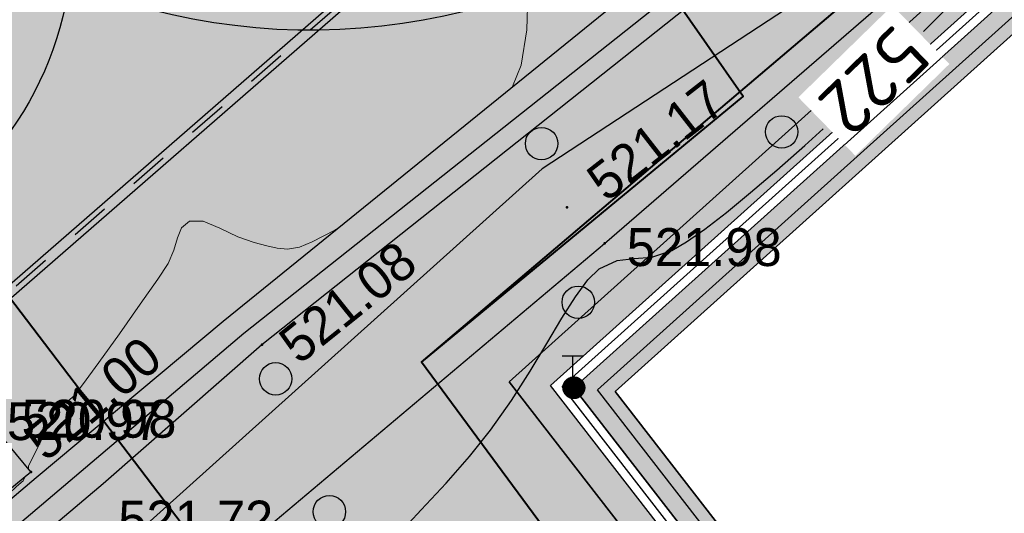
# Model space of a CAD drawing. Header units: millimetres. Extents: x -1128748 to 3035412, y -2195448 to -435774.
# Tile 39 of 159: x 421336 to 444084, y -1581707 to -1570309. Entities that reach past the tile are written whole.
import ezdxf

# ---------------------------------------------------------------- set-up
doc = ezdxf.new("R2010")
doc.units = ezdxf.units.MM
doc.linetypes.add('Д_ТРОТ_ТРУБА', pattern=[3, 1.5, -1.5])
for name, color, linetype in [('(004) Точки рельефа', 7, 'Continuous'), ('(004a) Точки рельефа (отк.)', 7, 'Continuous'), ('(014) Водопровод', 5, 'ИК_Водопровод -------в--------'), ('(016) Кабель', 1, 'Continuous'), ('(022) Возд. Линии', 7, 'Continuous'), ('(028) Гидротехн.', 7, 'Continuous'), ('(031) Горизонтали', 42, 'Continuous'), ('(035) Откосы', 7, 'Continuous'), ('(038) Деревья', 7, 'Continuous'), ('(040) Ограда', 7, 'Continuous'), ('C-TOPO-MAJR', 9, 'Continuous'), ('GLUXOY OG', 7, 'Continuous')]:
    doc.layers.add(name, color=color, linetype=linetype)
doc.layers.add('(032) Горизонтали утолщенные', color=32, linetype='Continuous', lineweight=30)
doc.layers.add('ВВГ 3х2.5', color=5, linetype='Continuous', lineweight=40)
doc.styles.add('D-431', font='txt')
doc.styles.get("Standard").update_dxf_attribs({"font": 'arial.ttf'})
doc.styles.add('СПДС', font='isocpeur.ttf')
doc.linetypes.add('GAZ_VOZDUSH', pattern='A,1,-2,["~",Standard,S=3,R=0,X=-1.5,Y=-1.5],-1,10', length=14)
doc.linetypes.add('ИК_Водопровод -------в--------', pattern='A,9,-0.6,["В",Standard,S=1.2,R=0,X=0,Y=-0.6],-1.2', length=10.8)
doc.linetypes.add('ИК_Э_КАБ_ВН', pattern='A,8,-2,["<<",Standard,S=1,R=0,X=0,Y=-0.5],8,[">>",Standard,S=1,R=0,X=-1,Y=-0.5],-2', length=20)
doc.linetypes.add('ОГРАДА_БЕТ', pattern='A,4,["|",Standard,S=0.8,R=0,X=0,Y=-0.8],4', length=8)
doc.linetypes.add('ОГРАДА_ГЛИН', pattern='A,4,["|",Standard,S=0.8,R=0,X=0,Y=-0.8],0.5,["|",Standard,S=0.8,R=0,X=0,Y=-0.8],3.5', length=8)
doc.linetypes.add('ОТКОСЫ_НЕУКР', pattern='A,0.5,["|",Standard,S=1.2,R=0,X=0,Y=-1.2],1,["|",Standard,S=0.5,R=0,X=0,Y=-0.5],0.5', length=2)
doc.linetypes.add('ОТКОСЫ_НЕУКР1', pattern='A,0.5,["|",Standard,S=-1.2,R=0,X=0,Y=1.2],1,["|",Standard,S=-0.5,R=0,X=0,Y=0.5],0.5', length=2)
doc.linetypes.add('ПОДПОРНАЯ СТЕНКА', pattern='A,2,["V",Standard,S=1.2,R=0,X=0,Y=-1.2],0.2,["V",Standard,S=0.8,R=0,X=0,Y=-0.8],0.25,["V",Standard,S=0.3,R=0,X=0,Y=-0.3],0.25', length=2.7)

# ---------------------------------------------------------------- blocks, each defined once
blk = doc.blocks.new('d')
at = {"layer": '(038) Деревья'}
blk.add_ellipse((0, 0), major_axis=(0.265, 0.265), ratio=1, start_param=5.497787, end_param=11.780972, dxfattribs=at)
blk = doc.blocks.new('*U925')
at = {"color": 7}
for p, q in [((32256.976, 79660.081), (32257.336, 79660.081)), ((32256.981, 79660.086), (32257.331, 79660.086)), ((32256.986, 79660.091), (32257.326, 79660.091)), ((32256.991, 79660.096), (32257.316, 79660.096)), ((32256.996, 79660.101), (32257.311, 79660.101)), ((32257.001, 79660.106), (32257.306, 79660.106)), ((32257.011, 79660.111), (32257.301, 79660.111)), ((32257.016, 79660.116), (32257.291, 79660.116)), ((32257.026, 79660.121), (32257.286, 79660.121)), ((32257.031, 79660.126), (32257.276, 79660.126)), ((32257.041, 79660.131), (32257.266, 79660.131)), ((32257.051, 79660.136), (32257.256, 79660.136)), ((32257.066, 79660.141), (32257.246, 79660.141)), ((32257.081, 79660.146), (32257.231, 79660.146)), ((32257.096, 79660.151), (32257.211, 79660.151)), ((32257.126, 79660.156), (32257.181, 79660.156)), ((32256.906, 79659.951), (32257.401, 79659.951)), ((32256.906, 79659.946), (32257.401, 79659.946)), ((32256.906, 79659.941), (32257.401, 79659.941)), ((32256.906, 79659.936), (32257.401, 79659.936)), ((32256.906, 79659.931), (32257.401, 79659.931)), ((32256.906, 79659.926), (32257.401, 79659.926)), ((32256.906, 79659.921), (32257.406, 79659.921)), ((32256.906, 79659.916), (32257.406, 79659.916)), ((32256.906, 79659.911), (32257.406, 79659.911)), ((32256.906, 79659.906), (32257.406, 79659.906)), ((32256.906, 79659.901), (32257.406, 79659.901)), ((32256.906, 79659.896), (32257.406, 79659.896)), ((32256.906, 79659.891), (32257.401, 79659.891)), ((32256.906, 79659.886), (32257.401, 79659.886)), ((32256.906, 79659.881), (32257.401, 79659.881)), ((32256.906, 79659.876), (32257.401, 79659.876)), ((32256.906, 79659.871), (32257.401, 79659.871)), ((32256.906, 79659.866), (32257.401, 79659.866)), ((32256.906, 79659.861), (32257.401, 79659.861)), ((32256.911, 79659.971), (32257.396, 79659.971)), ((32256.911, 79659.966), (32257.396, 79659.966)), ((32256.911, 79659.961), (32257.396, 79659.961)), ((32256.911, 79659.956), (32257.401, 79659.956)), ((32256.911, 79659.856), (32257.401, 79659.856)), ((32256.911, 79659.851), (32257.396, 79659.851)), ((32256.916, 79659.991), (32257.391, 79659.991)), ((32256.916, 79659.986), (32257.391, 79659.986)), ((32256.916, 79659.981), (32257.391, 79659.981)), ((32256.916, 79659.976), (32257.396, 79659.976)), ((32256.921, 79660.001), (32257.386, 79660.001)), ((32256.921, 79659.996), (32257.386, 79659.996)), ((32256.926, 79660.011), (32257.381, 79660.011)), ((32256.926, 79660.006), (32257.386, 79660.006)), ((32256.931, 79660.021), (32257.376, 79660.021)), ((32256.931, 79660.016), (32257.381, 79660.016)), ((32256.936, 79660.031), (32257.371, 79660.031)), ((32256.936, 79660.026), (32257.376, 79660.026)), ((32256.941, 79660.041), (32257.366, 79660.041)), ((32256.941, 79660.036), (32257.371, 79660.036)), ((32256.946, 79660.046), (32257.361, 79660.046)), ((32256.951, 79660.056), (32257.356, 79660.056)), ((32256.951, 79660.051), (32257.361, 79660.051)), ((32256.956, 79660.061), (32257.351, 79660.061)), ((32256.961, 79660.066), (32257.346, 79660.066)), ((32256.966, 79660.071), (32257.341, 79660.071)), ((32256.971, 79660.076), (32257.341, 79660.076)), ((32256.911, 79659.846), (32257.396, 79659.846)), ((32256.911, 79659.841), (32257.396, 79659.841)), ((32256.916, 79659.836), (32257.396, 79659.836)), ((32256.916, 79659.831), (32257.391, 79659.831)), ((32256.916, 79659.826), (32257.391, 79659.826)), ((32256.921, 79659.821), (32257.391, 79659.821)), ((32256.921, 79659.816), (32257.386, 79659.816)), ((32256.921, 79659.811), (32257.386, 79659.811)), ((32256.926, 79659.806), (32257.381, 79659.806)), ((32256.926, 79659.801), (32257.381, 79659.801)), ((32256.931, 79659.796), (32257.376, 79659.796)), ((32256.931, 79659.791), (32257.376, 79659.791)), ((32256.936, 79659.786), (32257.371, 79659.786)), ((32256.936, 79659.781), (32257.371, 79659.781)), ((32256.941, 79659.776), (32257.366, 79659.776)), ((32256.946, 79659.771), (32257.361, 79659.771)), ((32256.946, 79659.766), (32257.361, 79659.766)), ((32256.951, 79659.761), (32257.356, 79659.761)), ((32256.956, 79659.756), (32257.351, 79659.756)), ((32256.961, 79659.751), (32257.351, 79659.751)), ((32256.961, 79659.746), (32257.346, 79659.746)), ((32256.966, 79659.741), (32257.341, 79659.741)), ((32256.971, 79659.736), (32257.336, 79659.736)), ((32256.976, 79659.731), (32257.331, 79659.731)), ((32256.981, 79659.726), (32257.326, 79659.726)), ((32256.986, 79659.721), (32257.321, 79659.721)), ((32256.991, 79659.716), (32257.316, 79659.716)), ((32257.001, 79659.711), (32257.311, 79659.711)), ((32257.006, 79659.706), (32257.301, 79659.706)), ((32257.011, 79659.701), (32257.296, 79659.701)), ((32257.021, 79659.696), (32257.286, 79659.696)), ((32257.031, 79659.691), (32257.281, 79659.691)), ((32257.036, 79659.686), (32257.271, 79659.686)), ((32257.046, 79659.681), (32257.261, 79659.681)), ((32257.061, 79659.676), (32257.246, 79659.676)), ((32257.071, 79659.671), (32257.236, 79659.671)), ((32257.091, 79659.666), (32257.216, 79659.666)), ((32257.111, 79659.661), (32257.196, 79659.661))]:
    blk.add_line(p, q, dxfattribs=at)
blk = doc.blocks.new('I01070-flat-1-flat-1')
at = {"color": 7}
blk.add_circle((0.025, 0.015), 0.25, dxfattribs=at)
blk.add_blockref('*U925', (-32257.131, -79659.891), dxfattribs=at)
blk = doc.blocks.new('I0195-flat-1-flat-1')
at = {"layer": '(016) Кабель', "color": 7, "linetype": 'ИК_Э_КАБ_ВН'}
for p, q in [((-0.275, 0.74), (0.225, 0.74)), ((-0.025, 0.24), (-0.025, 0.74))]:
    blk.add_line(p, q, dxfattribs=at)
at = {"layer": '(022) Возд. Линии'}
blk.add_blockref('I01070-flat-1-flat-1', (-0.025, -0.01), dxfattribs=at)
blk = doc.blocks.new('361-flat-1-flat-1')
at = {"layer": '(016) Кабель', "color": 7}
blk.add_point((0, 0), dxfattribs=at)
at = {"layer": '(022) Возд. Линии'}
blk.add_blockref('I0195-flat-1-flat-1', (0, -0.005), dxfattribs=at)
blk = doc.blocks.new('*U929')
at = {"layer": '(022) Возд. Линии'}
blk.add_blockref('361-flat-1-flat-1', (32257.156, 79659.906), dxfattribs=at)
blk = doc.blocks.new('A$C05d28b1e')
at = {"layer": '(004) Точки рельефа', "color": 7, "linetype": 'ByBlock', "lineweight": -2}
for p in [(-58665, -48096), (-57800, -48932), (-65716, -51272), (-71052, -54208)]:
    blk.add_point(p, dxfattribs=at)
at = {"layer": '(028) Гидротехн.', "color": 3, "linetype": 'Д_ТРОТ_ТРУБА', "ltscale": 600, "flags": 128}
blk.add_lwpolyline([(-58296, -38932), (-62076, -41813), (-73078, -51383)], dxfattribs=at)
at = {"layer": '(028) Гидротехн.', "ltscale": 600}
for points in [[(-58222, -39033), (-61998, -41911), (-72996, -51478)], [(-62156, -41717), (-73160, -51289)]]:
    blk.add_lwpolyline(points, dxfattribs=at)
at = {"layer": '(031) Горизонтали', "color": 42, "linetype": 'Continuous', "lineweight": 0, "ltscale": 600}
for points in [[(-59927, -45309), (-59728, -44818), (-59596, -43999), (-59575, -43194), (-59605, -42474), (-59614, -42166)], [(-71112, -54135), (-71110, -54128), (-71108, -54095), (-71106, -54070), (-71019, -53888), (-70819, -53479), (-70594, -53039), (-70432, -52766), (-70309, -52645), (-70191, -52565), (-70058, -52450), (-69864, -52197), (-69485, -51680), (-69010, -51018), (-68527, -50336), (-68122, -49754), (-67884, -49394), (-67749, -49086), (-67671, -48802), (-67576, -48569), (-67390, -48416), (-67077, -48421), (-66687, -48576), (-66276, -48776), (-65898, -48914), (-65602, -48987), (-65361, -49044), (-65127, -49062), (-64848, -49016), (-64554, -48893), (-64034, -48627), (-63995, -48605)], [(-71825, -55091), (-71710, -54921), (-71563, -54715), (-71389, -54547), (-71235, -54413), (-71191, -54328), (-71207, -54335)]]:
    blk.add_lwpolyline(points, dxfattribs=at)
at = {"layer": '(032) Горизонтали утолщенные', "color": 32, "linetype": 'Continuous', "lineweight": 30, "ltscale": 600}
blk.add_lwpolyline([(-50429, -44038), (-50360, -43969), (-49430, -43029), (-48467, -42041)], dxfattribs=at)
at = {"layer": '(035) Откосы', "linetype": 'ПОДПОРНАЯ СТЕНКА', "ltscale": 600}
blk.add_lwpolyline([(-75365, -57759), (-71052, -54208), (-71715, -53403), (-76027, -56954)], close=True, dxfattribs=at)
at = {"layer": '(016) Кабель', "color": 0, "xscale": 1000, "yscale": 1000, "zscale": 1000}
blk.add_blockref('*U929', (-32315665, -79712169), dxfattribs=at)
at = {"layer": '(038) Деревья', "linetype": 'Continuous', "xscale": 1000, "yscale": 1000, "zscale": 1000}
for p in [(-53709, -46357), (-59256, -46628), (-58409, -50290), (-65400, -52059), (-64157, -55127)]:
    blk.add_blockref('d', p, dxfattribs=at)
at = {"layer": '(004) Точки рельефа', "linetype": 'ByBlock', "char_height": 875, "attachment_point": 4, "style": 'D-431'}
for s, insert, rotation in [('521.17', (-58023, -47652), 37.9318), ('521.08', (-65128, -51412), 38.766), ('521.00', (-70986, -53659), 39.8215)]:
    blk.add_mtext(s, dxfattribs=dict(at, insert=insert, rotation=rotation))
for s, insert in [('521.98', (-57288, -49023)), ('521.72', (-69034, -55315))]:
    blk.add_mtext(s, dxfattribs=dict(at, insert=insert))
at = {"layer": '(004a) Точки рельефа (отк.)', "linetype": 'ByBlock', "char_height": 875, "attachment_point": 4, "style": 'D-431'}
for s, insert in [('520.97', (-71607, -53043)), ('520.98', (-71271, -52987))]:
    blk.add_mtext(s, dxfattribs=dict(at, insert=insert))
at = {"layer": 'C-TOPO-MAJR', "color": 32, "linetype": 'Continuous', "lineweight": 30, "insert": (-51579, -45174), "char_height": 1250, "width": 2398.75, "attachment_point": 5, "rotation": 224.2916, "style": 'СПДС', "bg_fill": 3, "box_fill_scale": 1.254, "bg_fill_color": 256, "bg_fill_true_color": 13158600, "bg_fill_transparency": 0}
blk.add_mtext('522', dxfattribs=at)
at = {"layer": '(014) Водопровод', "linetype": 'GAZ_VOZDUSH', "ltscale": 600, "flags": 128}
blk.add_lwpolyline([(-44342, -33518), (-44199, -33721), (-51302, -39257), (-66135, -51011), (-83417, -65659), (-90348, -74918)], dxfattribs=at)
at = {"layer": '(032) Горизонтали утолщенные', "color": 32, "linetype": 'Continuous', "lineweight": 30, "ltscale": 600}
blk.add_lwpolyline([(-62609, -55700), (-62036, -55084), (-61463, -54465), (-60920, -53850), (-60435, -53244), (-59952, -52557), (-59520, -51881), (-59133, -51240), (-58785, -50658), (-58472, -50162), (-58187, -49775), (-57926, -49522), (-57509, -49328), (-57116, -49280), (-56708, -49246), (-56244, -49095), (-55908, -48897), (-55484, -48600), (-54986, -48216), (-54426, -47759), (-53819, -47240), (-53176, -46672), (-52752, -46286)], dxfattribs=at)
at = {"layer": '(035) Откосы', "linetype": 'ОТКОСЫ_НЕУКР', "ltscale": 600}
blk.add_lwpolyline([(-43467, -33713), (-50228, -38972), (-65716, -51272), (-69386, -54487), (-82461, -65521), (-92351, -78829), (-94563, -77018), (-83792, -65233), (-70933, -54336), (-66615, -50729), (-55308, -41565), (-45031, -33845), (-46804, -31485)], dxfattribs=at)
at = {"layer": '(035) Откосы', "linetype": 'ОТКОСЫ_НЕУКР1', "ltscale": 600}
for points in [[(-50986, -41802), (-59240, -47211), (-69359, -56302), (-77751, -66219), (-85575, -75948), (-91245, -81100), (-97320, -87907)], [(-96304, -89290), (-90266, -82549), (-83981, -77658), (-77327, -68971), (-66727, -56448), (-57800, -48932), (-50342, -42474)]]:
    blk.add_lwpolyline(points, dxfattribs=at)
at = {"layer": '(040) Ограда', "linetype": 'ОГРАДА_БЕТ', "ltscale": 600, "flags": 128}
blk.add_lwpolyline([(-33190, -84908), (-58509, -52263), (-37656, -33532), (-37389, -33830), (-37091, -33562)], dxfattribs=at)
at = {"layer": '(040) Ограда', "ltscale": 600, "flags": 128}
blk.add_lwpolyline([(-32874, -84663), (-57965, -52312), (-37686, -34097), (-37419, -34394), (-36824, -33860)], dxfattribs=at)

msp = doc.modelspace()

# ---------------------------------------------------------------- hatches: boundary and pattern name
at = {"true_color": 0xb1ab95}
h = msp.add_hatch(color=253, dxfattribs=at)
h.dxf.hatch_style = 1
edge = h.paths.add_edge_path(flags=17)
edge.add_line((408230.121, -1667049.643), (407816.608, -1666481.464))
edge.add_line((407816.608, -1666481.464), (406833.046, -1667339.24))
edge.add_line((406833.046, -1667339.24), (369446.405, -1615968.894))
edge.add_line((369446.405, -1615968.894), (314131.166, -1531886.892))
edge.add_arc((319562.551, -1527471.006), 7000, 211.2865698, 219.1121956, ccw=False)
edge.add_line((313580.487, -1531106.237), (313131.145, -1530366.809))
edge.add_line((313131.145, -1530366.809), (293854.901, -1501065.928))
edge.add_line((293854.901, -1501065.928), (421647.447, -1423424.945))
edge.add_line((421647.447, -1423424.945), (426742.124, -1432503.276))
edge.add_line((426742.124, -1432503.276), (423931.071, -1434165.042))
edge.add_line((423931.071, -1434165.042), (426984.385, -1439330.046))
edge.add_line((426984.385, -1439330.046), (429679.23, -1437736.978))
edge.add_line((429679.23, -1437736.978), (483014.385, -1532776.209))
edge.add_line((483014.385, -1532776.209), (452390.086, -1553037.605))
edge.add_line((452390.086, -1553037.605), (452158.619, -1558086.794))
edge.add_line((452158.619, -1558086.794), (453515.003, -1559924.781))
edge.add_line((453515.003, -1559924.781), (432643.947, -1578672))
edge.add_line((432643.947, -1578672), (463611.26, -1618599.64))
edge.add_line((463611.26, -1618599.64), (417034.932, -1658591.093))
edge.add_line((417034.932, -1658591.093), (414167.683, -1655252.787))
edge.add_line((414167.683, -1655252.787), (409797.246, -1659006.526))
edge.add_line((409797.246, -1659006.526), (412814.397, -1663152.179))
edge.add_line((412814.397, -1663152.179), (413924.941, -1662183.661))
edge.add_line((413924.941, -1662183.661), (411384.13, -1659225.423))
edge.add_line((411384.13, -1659225.423), (414039.23, -1656944.975))
edge.add_line((414039.23, -1656944.975), (416580.579, -1659903.839))
edge.add_line((416580.579, -1659903.839), (464572.546, -1618696.887))
edge.add_line((464572.546, -1618696.887), (433596.19, -1578757.587))
edge.add_line((433596.19, -1578757.587), (454455.755, -1560020.69))
edge.add_line((454455.755, -1560020.69), (452869.252, -1557870.876))
edge.add_line((452869.252, -1557870.876), (453073.058, -1553425.08))
edge.add_line((453073.058, -1553425.08), (483943.235, -1533001.009))
edge.add_line((483943.235, -1533001.009), (421903.266, -1422450.454))
edge.add_line((421903.266, -1422450.454), (292871.301, -1500844.452))
edge.add_line((292871.301, -1500844.452), (368870.696, -1616367.433))
edge.add_line((368870.696, -1616367.433), (406716.949, -1668369.298))
edge.add_line((406716.949, -1668369.298), (408230.121, -1667049.643))
h.paths.add_polyline_path([(368541.72, -1616595.17), (292309.245, -1500717.895), (422049.448, -1421893.602), (484474.007, -1533129.466), (453463.328, -1553646.495), (453275.328, -1557747.495), (454993.328, -1560075.495), (434140.328, -1578806.495), (465120.044, -1618750.126), (416841.176, -1660207.249), (417362.169, -1660813.835), (414707.069, -1663094.283), (414185.571, -1662487.11), (413050.69, -1663476.853), (414224.911, -1665090.267), (419054.357, -1660942.288), (418207.672, -1659956.502), (466081.311, -1618847.35), (435092.571, -1578892.082), (455934.081, -1560171.403), (453985.962, -1557531.577), (454146.301, -1554033.97), (485402.856, -1533354.266), (422305.267, -1420919.111), (291325.645, -1500496.418), (367966.011, -1616993.708), (406534.51, -1669987.96), (408879.926, -1667942.495), (408466.414, -1667374.316), (406650.607, -1668957.902)])
at = {"true_color": 0x7abf6e, "transparency": 33554687}
h = msp.add_hatch(color=83, dxfattribs=at)
h.dxf.hatch_style = 1
edge = h.paths.add_edge_path()
edge.add_line((432643.947, -1578672), (453515.003, -1559924.781))
edge.add_line((453515.003, -1559924.781), (452158.619, -1558086.794))
edge.add_line((452158.619, -1558086.794), (452390.086, -1553037.605))
edge.add_line((452390.086, -1553037.605), (483014.385, -1532776.209))
edge.add_line((483014.385, -1532776.209), (429679.23, -1437736.978))
edge.add_line((429679.23, -1437736.978), (426984.385, -1439330.046))
edge.add_line((426984.385, -1439330.046), (422800.943, -1441733.499))
edge.add_arc((424295.409, -1444334.762), 3000, 119.8780372, 209.8780372)
edge.add_line((421694.146, -1445829.228), (450624.729, -1496185.713))
edge.add_line((450624.729, -1496185.713), (459496.232, -1511627.422))
edge.add_arc((453426.617, -1515114.51), 7000, -55.2700175, 29.8780372, ccw=False)
edge.add_line((457414.585, -1520867.432), (446381.692, -1527504.773))
edge.add_arc((447925.175, -1530077.255), 3000, 120.9636572, 139.566005)
edge.add_line((445641.714, -1528131.54), (450320.316, -1535824.948))
edge.add_arc((458439.076, -1534104.335), 8299.082, 65.8592434, 191.9656761, ccw=False)
edge.add_line((461833.232, -1526531.062), (468774.159, -1522311.696))
edge.add_line((468774.159, -1522311.696), (471371.402, -1526584.204))
edge.add_line((471371.402, -1526584.204), (464535.389, -1530739.793))
edge.add_line((464535.389, -1530739.793), (463967.408, -1531085.067))
edge.add_arc((458439.076, -1534104.335), 6299.082, 28.6409169, 117.7969688)
edge.add_arc((456430.858, -1530303.123), 2000, 0, 117.6874333, ccw=False)
edge.add_arc((456430.858, -1530303.123), 2000, -180, 0, ccw=False)
edge.add_arc((456430.858, -1530303.123), 2000, 118.0084193, 180, ccw=False)
edge.add_arc((458439.076, -1534104.335), 6299.082, 117.8988838, 214.6253335)
edge.add_line((453255.654, -1537683.522), (456217.853, -1539306.181))
edge.add_line((456217.853, -1539306.181), (456312.875, -1543537.165))
edge.add_line((456312.875, -1543537.165), (454893.896, -1544399.462))
edge.add_arc((446013.536, -1545105.393), 8908.375, -114.3828369, 4.5450819, ccw=False)
edge.add_arc((428069.19, -1556014.126), 14537.88, -112.551967, 11.084172, ccw=False)
edge.add_arc((414610.421, -1568304.018), 7964.658, 229.5899737, 351.7977062, ccw=False)
edge.add_line((409447.306, -1574368.506), (406737.987, -1576014.929))
edge.add_line((406737.987, -1576014.929), (403026.336, -1573981.729))
edge.add_line((403026.336, -1573981.729), (402931.314, -1569750.745))
edge.add_line((402931.314, -1569750.745), (403885.047, -1569171.172))
edge.add_line((403885.047, -1569171.172), (397548.634, -1558749.703))
edge.add_line((397548.634, -1558749.703), (384394.275, -1565824.829))
edge.add_line((384394.275, -1565824.829), (379622.25, -1584189.753))
edge.add_line((379622.25, -1584189.753), (395693.289, -1623612.7))
edge.add_line((395693.289, -1623612.7), (401749.374, -1618639.288))
edge.add_arc((399845.437, -1616320.879), 3000, 309.3937167, 399.3937167)
edge.add_line((402163.846, -1614416.941), (400259.909, -1612098.532))
edge.add_line((400259.909, -1612098.532), (430399.232, -1587347.347))
edge.add_line((430399.232, -1587347.347), (448173.342, -1608990.742))
edge.add_line((448173.342, -1608990.742), (450704.059, -1612081.631))
edge.add_line((450704.059, -1612081.631), (447608.392, -1614623.028))
edge.add_line((447608.392, -1614623.028), (445070.312, -1611531.402))
edge.add_line((445070.312, -1611531.402), (445076.126, -1611526.642))
edge.add_line((445076.126, -1611526.642), (443810.407, -1609984.873))
edge.add_line((443810.407, -1609984.873), (405918.025, -1641096.326))
edge.add_line((405918.025, -1641096.326), (415428.081, -1654163.423))
edge.add_line((415428.081, -1654163.423), (414164.314, -1655248.864))
edge.add_line((414164.314, -1655248.864), (417034.932, -1658591.093))
edge.add_line((417034.932, -1658591.093), (463611.26, -1618599.64))
edge.add_line((463611.26, -1618599.64), (432643.947, -1578672))
at = {"true_color": 0x6a644e}
h = msp.add_hatch(dxfattribs=at)
h.set_pattern_fill('AR-HBONE', color=251, scale=3)
h.set_pattern_definition([(45, (-1540098.73, -39262.56), (0, 431.052294), [914.4, -304.8]), (135, (-1539883.2, -39047.03), (4e-14, 431.052294), [914.4, -304.8])])
edge = h.paths.add_edge_path()
edge.add_arc((456428.589, -1530304.994), 2000, -180, 0, ccw=False)
edge.add_arc((456428.589, -1530304.994), 2000, 118.0084193, 180, ccw=False)
edge.add_arc((458436.806, -1534106.207), 6299.082, 117.8988838, 214.6253335)
edge.add_line((453253.385, -1537685.393), (456215.584, -1539308.052))
edge.add_line((456215.584, -1539308.052), (456310.606, -1543539.036))
edge.add_line((456310.606, -1543539.036), (454891.627, -1544401.333))
edge.add_arc((446011.267, -1545107.264), 8908.375, -114.3828369, 4.5450819, ccw=False)
edge.add_arc((428066.921, -1556015.997), 14537.88, -112.551967, 11.084172, ccw=False)
edge.add_arc((414608.152, -1568305.889), 7964.658, 229.5899737, 351.7977062, ccw=False)
edge.add_line((409445.037, -1574370.378), (406735.717, -1576016.8))
edge.add_line((406735.717, -1576016.8), (403024.067, -1573983.6))
edge.add_line((403024.067, -1573983.6), (402929.045, -1569752.616))
edge.add_line((402929.045, -1569752.616), (403882.778, -1569173.043))
edge.add_line((403882.778, -1569173.043), (397548.634, -1558749.703))
edge.add_line((397548.634, -1558749.703), (399312.461, -1557801.021))
edge.add_line((399312.461, -1557801.021), (401301.327, -1561073.859))
edge.add_arc((408993.165, -1563140.596), 7964.658, 77.6128537, 164.9602861, ccw=False)
edge.add_line((410701.713, -1555361.352), (409013.506, -1552583.273))
edge.add_line((409013.506, -1552583.273), (410777.333, -1551634.592))
edge.add_line((410777.333, -1551634.592), (414103.551, -1557108.15))
edge.add_line((414103.551, -1557108.15), (415057.285, -1556528.577))
edge.add_line((415057.285, -1556528.577), (415288.092, -1556655.011))
edge.add_arc((421062.513, -1554431.517), 6187.718, 95.795805, 201.0596551, ccw=False)
edge.add_line((420437.656, -1548275.43), (419596.465, -1546891.185))
edge.add_line((419596.465, -1546891.185), (421360.292, -1545942.503))
edge.add_line((421360.292, -1545942.503), (422935.083, -1548533.947))
edge.add_arc((421062.513, -1554431.517), 6187.718, 36.8840899, 72.3845517, ccw=False)
edge.add_arc((429361.319, -1548204.2), 4187.718, 216.8840902, 396.8840939)
edge.add_line((432710.871, -1545690.739), (433510.722, -1545090.541))
edge.add_line((433510.722, -1545090.541), (433463.211, -1542975.049))
edge.add_line((433463.211, -1542975.049), (434416.945, -1542395.476))
edge.add_line((434416.945, -1542395.476), (432825.164, -1539776.074))
edge.add_line((432825.164, -1539776.074), (434588.991, -1538827.393))
edge.add_line((434588.991, -1538827.393), (436126.106, -1541356.838))
edge.add_line((436126.106, -1541356.838), (437079.84, -1540777.265))
edge.add_line((437079.84, -1540777.265), (440791.49, -1542810.466))
edge.add_line((440791.49, -1542810.466), (440886.512, -1547041.45))
edge.add_line((440886.512, -1547041.45), (439935.011, -1547619.666))
edge.add_arc((428066.921, -1556015.997), 14537.88, 23.2798307, 35.2783041, ccw=False)
edge.add_arc((446011.267, -1545107.264), 6908.375, 228.3621854, 297.6393139)
edge.add_arc((448501.476, -1549359.319), 2000, 180, 290.9348947, ccw=False)
edge.add_arc((448501.476, -1549359.319), 2000, 0, 180, ccw=False)
edge.add_arc((448501.476, -1549359.319), 2000, 309.7757113, 360, ccw=False)
edge.add_arc((446011.267, -1545107.264), 6908.375, 303.071292, 353.9186524)
edge.add_line((452880.764, -1545839.14), (448982.327, -1543703.62))
edge.add_line((448982.327, -1543703.62), (448887.305, -1539472.636))
edge.add_line((448887.305, -1539472.636), (449841.038, -1538893.063))
edge.add_line((449841.038, -1538893.063), (444482.708, -1530075.502))
edge.add_line((444482.708, -1530075.502), (445641.714, -1528131.54))
edge.add_line((445641.714, -1528131.54), (450318.047, -1535826.819))
edge.add_arc((458436.806, -1534106.207), 8299.082, 64.3355579, 191.9656761, ccw=False)
edge.add_line((462031.137, -1526625.862), (464533.12, -1530741.665))
edge.add_line((464533.12, -1530741.665), (463965.139, -1531086.938))
edge.add_arc((458436.806, -1534106.207), 6299.082, 28.6409169, 117.7969688)
edge.add_arc((456428.589, -1530304.994), 2000, 0, 117.6874333, ccw=False)
edge = h.paths.add_edge_path(flags=16)
edge.add_arc((407518.15, -1559460.536), 2000, -180, 0, ccw=False)
edge.add_arc((407518.15, -1559460.536), 2000, 111.8644993, 180, ccw=False)
edge.add_arc((408993.165, -1563140.596), 5964.658, 111.8492415, 188.521339)
edge.add_line((403094.352, -1564024.426), (405591.939, -1568134.405))
edge.add_line((405591.939, -1568134.405), (406545.673, -1567554.832))
edge.add_line((406545.673, -1567554.832), (410257.324, -1569588.033))
edge.add_line((410257.324, -1569588.033), (410321.68, -1572453.575))
edge.add_arc((414608.152, -1568305.889), 5964.658, 224.0572739, 304.6158692)
edge.add_arc((416917.278, -1571530.852), 2000, 180, 302.657356, ccw=False)
edge.add_arc((416917.278, -1571530.852), 2000, 0, 180, ccw=False)
edge.add_arc((416917.278, -1571530.852), 2000, 308.5491921, 360, ccw=False)
edge.add_arc((414608.152, -1568305.889), 5964.658, 306.5906789, 358.4035599)
edge.add_arc((428066.921, -1556015.997), 14537.88, 215.2783041, 238.9592321, ccw=False)
edge.add_line((416198.831, -1564412.328), (415247.329, -1564990.545))
edge.add_line((415247.329, -1564990.545), (411535.679, -1562957.345))
edge.add_line((411535.679, -1562957.345), (411440.656, -1558726.361))
edge.add_line((411440.656, -1558726.361), (412321.629, -1558191.004))
edge.add_arc((408993.165, -1563140.596), 5964.658, 56.0802584, 111.8338476)
edge.add_arc((407518.15, -1559460.536), 2000, 0, 111.8185898, ccw=False)
edge = h.paths.add_edge_path(flags=16)
edge.add_arc((428066.921, -1556015.997), 12537.88, 3.7321952, 35.9163453, ccw=False)
edge.add_arc((438590.822, -1555424.117), 2000, 0.0002223, 6.4377947, ccw=False)
edge.add_arc((428066.921, -1556015.997), 12537.88, -92.7611376, 2.7058219, ccw=False)
edge.add_arc((427456.027, -1566539.333), 2000, 263.1571303, 270.1981272, ccw=False)
edge.add_arc((428066.921, -1556015.997), 12537.88, 215.9163453, 266.1163951, ccw=False)
edge.add_line((417912.814, -1563370.76), (418863.958, -1562792.761))
edge.add_line((418863.958, -1562792.761), (418768.936, -1558561.777))
edge.add_line((418768.936, -1558561.777), (417275.451, -1557743.663))
edge.add_line((417275.451, -1557743.663), (417712.961, -1556944.979))
edge.add_arc((421062.512, -1554431.517), 4187.718, 81.799603, 216.8841104, ccw=False)
edge.add_line((421659.831, -1550286.617), (425404.909, -1556449.443))
edge.add_line((425404.909, -1556449.443), (424451.175, -1557029.015))
edge.add_line((424451.175, -1557029.015), (424546.198, -1561259.999))
edge.add_line((424546.198, -1561259.999), (428257.848, -1563293.2))
edge.add_line((428257.848, -1563293.2), (431874.477, -1561095.416))
edge.add_line((431874.477, -1561095.416), (431779.454, -1556864.432))
edge.add_line((431779.454, -1556864.432), (428067.804, -1554831.232))
edge.add_line((428067.804, -1554831.232), (427114.07, -1555410.805))
edge.add_line((427114.07, -1555410.805), (425816.867, -1553276.153))
edge.add_arc((429361.319, -1548204.2), 6187.718, 235.0528509, 359.148102)
edge.add_line((435548.353, -1548296.198), (437269.884, -1549239.233))
edge.add_line((437269.884, -1549239.233), (438221.028, -1548661.234))
h.paths.add_polyline_path([(406584.563, -1569286.446), (408777.147, -1570487.519), (408833.279, -1572986.889), (406696.828, -1574285.186), (404504.244, -1573084.113), (404448.111, -1570584.743)], flags=16)
h.paths.add_polyline_path([(415096.175, -1558260.191), (417288.759, -1559461.264), (417344.891, -1561960.634), (415208.44, -1563258.931), (413015.856, -1562057.858), (412959.723, -1559558.488)], flags=16)
h.paths.add_polyline_path([(428106.693, -1556562.846), (430299.277, -1557763.919), (430355.41, -1560263.289), (428218.958, -1561561.586), (426026.375, -1560360.513), (425970.242, -1557861.143)], flags=16)
h.paths.add_polyline_path([(437118.729, -1542508.88), (439311.313, -1543709.952), (439367.446, -1546209.322), (437230.994, -1547507.619), (435038.41, -1546306.546), (434982.278, -1543807.177)], flags=16)
h.paths.add_polyline_path([(452542.823, -1539006.466), (454735.407, -1540207.539), (454791.539, -1542706.909), (452655.088, -1544005.206), (450462.504, -1542804.133), (450406.371, -1540304.763)], flags=16)

# ---------------------------------------------------------------- linework, layer by layer
for points in [[(408926.503, -1667901.874), (406534.51, -1669987.96), (367966.011, -1616993.708), (291325.645, -1500496.418), (422305.267, -1420919.111), (485402.856, -1533354.266), (454146.301, -1554033.97), (453985.962, -1557531.577), (455934.081, -1560171.403), (435092.571, -1578892.082), (466081.311, -1618847.35), (418207.672, -1659956.502), (419054.357, -1660942.288), (414224.911, -1665090.267)], [(466081.311, -1618847.35), (435092.571, -1578892.082), (455934.081, -1560171.403), (453985.962, -1557531.577), (454146.301, -1554033.97), (485402.856, -1533354.266), (422305.267, -1420919.111), (291325.645, -1500496.418), (367966.011, -1616993.708)], [(368541.72, -1616595.17), (292309.245, -1500717.895), (422049.448, -1421893.602), (484474.007, -1533129.466), (453463.328, -1553646.495), (453275.328, -1557747.495), (454993.328, -1560075.495), (434140.328, -1578806.495), (465120.044, -1618750.126)], [(464572.546, -1618696.887), (433596.19, -1578757.587), (454455.755, -1560020.69), (452869.252, -1557870.876), (453073.058, -1553425.08), (483943.235, -1533001.009), (421903.266, -1422450.454), (292871.301, -1500844.452), (368870.696, -1616367.433)], [(463611.26, -1618599.64), (432643.947, -1578672), (453515.003, -1559924.781), (452158.619, -1558086.794), (452390.086, -1553037.605), (483014.385, -1532776.209), (429679.23, -1437736.978)]]:
    msp.add_lwpolyline(points)
for points in [[(369446.405, -1615968.894), (314131.166, -1531886.892, -0.034159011), (313580.487, -1531106.237), (313131.145, -1530366.809), (293854.901, -1501065.928), (421647.447, -1423424.945), (426742.124, -1432503.276), (423931.071, -1434165.042), (426984.385, -1439330.046), (429679.23, -1437736.978), (483014.385, -1532776.209), (452390.086, -1553037.605), (452158.619, -1558086.794), (453515.003, -1559924.781), (432643.947, -1578672), (463611.26, -1618599.64)], [(463611.26, -1618599.64), (432643.947, -1578672), (453515.003, -1559924.781), (452158.619, -1558086.794), (452390.086, -1553037.605), (483014.385, -1532776.209), (429679.23, -1437736.978), (426984.385, -1439330.046), (422800.943, -1441733.499, 0.414213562), (421694.146, -1445829.228), (450624.729, -1496185.713), (459496.232, -1511627.422, -0.408674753), (457028.077, -1521116.967), (446381.692, -1527504.773, 0.130040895), (445311.52, -1528604.567), (442989.73, -1532725.168, -0.141995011), (439411.931, -1536233.354), (376660.877, -1569984.27, 0.208764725), (375178.255, -1571872.256), (372093.648, -1583749.654, 0.161682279)], [(464416.152, -1530734.571), (463967.259, -1531068.655, 0.416373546), (455499.293, -1528534.003, -0.563973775), (458428.589, -1530304.994, -1), (454428.589, -1530304.994, -0.277284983), (455489.386, -1528539.237, 0.449032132), (453253.385, -1537685.393), (456215.584, -1539308.052), (456310.606, -1543539.036), (454891.627, -1544401.333, -0.571129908), (442333.608, -1553221.077, -0.598701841), (422491.335, -1569442.195, -0.590266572), (409445.037, -1574370.378), (406735.717, -1576016.8), (403024.067, -1573983.6), (402929.045, -1569752.616), (403882.778, -1569173.043), (397548.634, -1558749.703)]]:
    msp.add_lwpolyline(points, format="xyb")
at = {"color": 5, "lineweight": 40, "ltscale": 100}
msp.add_lwpolyline([(446624.608, -1610258.795), (417763.714, -1572350.541), (407336.106, -1545379.818), (388150.826, -1516955.024), (397255.198, -1510810.039), (385447.625, -1493316.012)], dxfattribs=at)
at = {"layer": 'GLUXOY OG', "color": 186, "linetype": 'ОГРАДА_ГЛИН', "lineweight": 30, "ltscale": 400}
for points in [[(406650.607, -1668957.902), (368541.72, -1616595.17), (292309.245, -1500717.895), (422049.448, -1421893.602), (484474.007, -1533129.466), (453463.328, -1553646.495), (453275.328, -1557747.495), (454993.328, -1560075.495), (434140.328, -1578806.495), (465120.044, -1618750.126)], [(464572.546, -1618696.887), (433596.19, -1578757.587), (454455.755, -1560020.69), (452869.252, -1557870.876), (453073.058, -1553425.08), (483943.235, -1533001.009), (421903.266, -1422450.454), (292871.301, -1500844.452), (368870.696, -1616367.433), (406716.949, -1668369.298)]]:
    msp.add_lwpolyline(points, dxfattribs=at)
at = {"layer": 'GLUXOY OG', "color": 186, "lineweight": 30, "ltscale": 400}
msp.add_lwpolyline([(464846.295, -1618723.507), (433868.259, -1578782.041), (454724.542, -1560048.092), (453072.29, -1557809.185), (453268.193, -1553535.787), (484208.621, -1533065.238), (421976.357, -1422172.028), (292590.273, -1500781.173), (368706.208, -1616481.301), (406683.778, -1668663.6)], dxfattribs=at)
at = {"layer": 'ВВГ 3х2.5', "color": 5, "lineweight": 40, "ltscale": 100}
for points in [[(448664.35, -1611173.587), (452640.071, -1608053.009), (430619.843, -1578217.8), (452592.315, -1559577.779), (451069.854, -1557783.133), (451469.597, -1552431.57), (481694.363, -1532358.245), (430589.663, -1443077.437)], [(448664.35, -1611173.587), (452640.071, -1608053.009), (430619.843, -1578217.8), (438049.859, -1572081.28), (409953.58, -1531886.286)], [(446623.236, -1610263.306), (417763.714, -1572350.541), (410830.805, -1554418.76), (379253.665, -1571833.182)]]:
    msp.add_lwpolyline(points, dxfattribs=at)

# ---------------------------------------------------------------- next in the draw order: block references
at = {"color": 5, "lineweight": 50}
msp.add_blockref('A$C05d28b1e', (492649.328, -1526543.495), dxfattribs=at)

doc.saveas('drawing.dxf')
